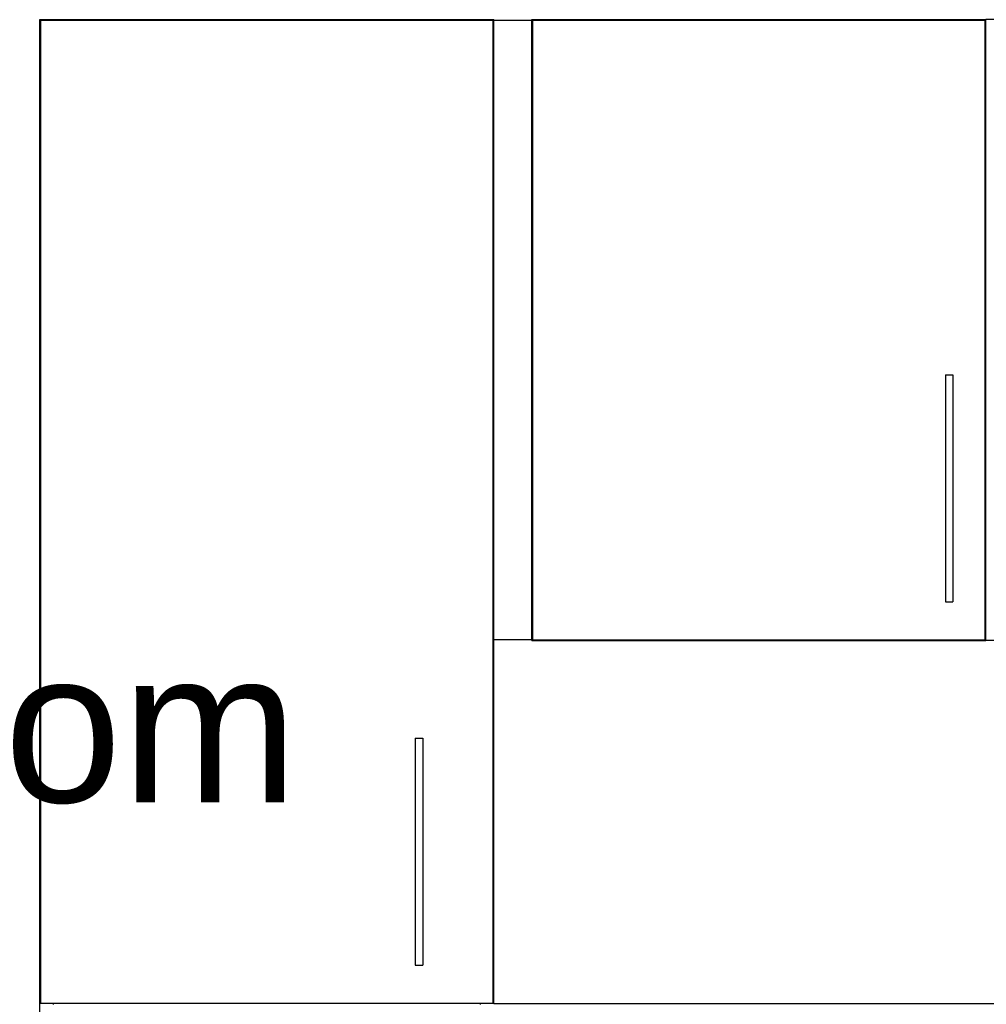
# Model space of a CAD drawing. Header units: millimetres. Extents: x 165469 to 198610573, y -6480348228 to 105421.
# Tile 8 of 41: x 174848115 to 174849392, y -6480305707 to -6480304406. Entities that reach past the tile are written whole.
import ezdxf

# ---------------------------------------------------------------- set-up
doc = ezdxf.new("R2010")
doc.units = ezdxf.units.MM
doc.header["$LTSCALE"] = 0.5
doc.header["$MEASUREMENT"] = 0
doc.linetypes.add('PLINE', pattern=[0])
doc.layers.add('273- Kjøkkeninnredning(Nye konstruksjoner)', color=7, linetype='Continuous')
doc.layers.add('832- Tekst bygning(Nye konstruksjoner)', color=7, linetype='Continuous')
doc.styles.add('GENERATED_STYLE_1', font='arial.ttf')

msp = doc.modelspace()

# ---------------------------------------------------------------- linework, layer by layer
at = {"layer": '273- Kjøkkeninnredning(Nye konstruksjoner)', "linetype": 'PLINE'}
for p, q in [((174848141.5, -6480304406.2), (174848159.5, -6480304406.2)), ((174848141.5, -6480306456.2), (174848141.5, -6480304406.2)), ((174848740.5, -6480304407.2), (174848142.5, -6480304407.2)), ((174848142.5, -6480304407.2), (174848142.5, -6480305705.2)), ((174848159.5, -6480304406.2), (174848723.5, -6480304406.2)), ((174848159.5, -6480304407.2), (174848159.5, -6480304406.2)), ((174848723.5, -6480304407.2), (174848723.5, -6480304406.2)), ((174848723.5, -6480304406.2), (174848741.5, -6480304406.2)), ((174848740.5, -6480305705.2), (174848740.5, -6480304407.2)), ((174848741.5, -6480305706.2), (174848741.5, -6480304406.2)), ((174848791.5, -6480304407.2), (174848741.5, -6480304407.2)), ((174848791.5, -6480304406.2), (174848809.5, -6480304406.2)), ((174848791.5, -6480305226.2), (174848791.5, -6480304406.2)), ((174849390.5, -6480304407.2), (174848792.5, -6480304407.2)), ((174848792.5, -6480304407.2), (174848792.5, -6480305225.2)), ((174848809.5, -6480304406.2), (174849373.5, -6480304406.2)), ((174848809.5, -6480304407.2), (174848809.5, -6480304406.2)), ((174849373.5, -6480304407.2), (174849373.5, -6480304406.2)), ((174849373.5, -6480304406.2), (174849391.5, -6480304406.2)), ((174849390.5, -6480305225.2), (174849390.5, -6480304407.2)), ((174849409.5, -6480304406.2), (174849391.5, -6480304406.2)), ((174849391.5, -6480305226.2), (174849391.5, -6480304406.2)), ((174849337.9, -6480304875.2), (174849337.9, -6480304875.6)), ((174849337.9, -6480304875.2), (174849347.9, -6480304875.2)), ((174849337.9, -6480304875.6), (174849337.9, -6480304876.5)), ((174849337.9, -6480304876.5), (174849337.9, -6480304877.9)), ((174849337.9, -6480304877.9), (174849337.9, -6480304879.9)), ((174849337.9, -6480304879.9), (174849337.9, -6480304882.4)), ((174849337.9, -6480304882.4), (174849337.9, -6480304885.2)), ((174849337.9, -6480304885.2), (174849337.9, -6480304888.4)), ((174849347.9, -6480304875.2), (174849347.9, -6480304875.6)), ((174849347.9, -6480304875.6), (174849347.9, -6480304876.5)), ((174849347.9, -6480304876.5), (174849347.9, -6480304877.9)), ((174849347.9, -6480304877.9), (174849347.9, -6480304879.9)), ((174849347.9, -6480304879.9), (174849347.9, -6480304882.4)), ((174849347.9, -6480304882.4), (174849347.9, -6480304885.2)), ((174849347.9, -6480304885.2), (174849347.9, -6480304888.4)), ((174849337.9, -6480304888.4), (174849337.9, -6480304891.8)), ((174849337.9, -6480304891.8), (174849337.9, -6480304895.2)), ((174849337.9, -6480304895.2), (174849337.9, -6480305155.2)), ((174849347.9, -6480304888.4), (174849347.9, -6480304891.8)), ((174849347.9, -6480304891.8), (174849347.9, -6480304895.2)), ((174849347.9, -6480304895.2), (174849347.9, -6480305155.2)), ((174849337.9, -6480305155.2), (174849337.9, -6480305158.7)), ((174849337.9, -6480305158.7), (174849337.9, -6480305162.1)), ((174849347.9, -6480305155.2), (174849347.9, -6480305158.7)), ((174849347.9, -6480305158.7), (174849347.9, -6480305162.1)), ((174849337.9, -6480305162.1), (174849337.9, -6480305165.2)), ((174849337.9, -6480305165.2), (174849337.9, -6480305168.1)), ((174849337.9, -6480305168.1), (174849337.9, -6480305170.6)), ((174849337.9, -6480305170.6), (174849337.9, -6480305172.6)), ((174849337.9, -6480305172.6), (174849337.9, -6480305174)), ((174849347.9, -6480305162.1), (174849347.9, -6480305165.2)), ((174849347.9, -6480305165.2), (174849347.9, -6480305168.1)), ((174849347.9, -6480305168.1), (174849347.9, -6480305170.6)), ((174849347.9, -6480305170.6), (174849347.9, -6480305172.6)), ((174849347.9, -6480305172.6), (174849347.9, -6480305174)), ((174849337.9, -6480305174), (174849337.9, -6480305174.9)), ((174849337.9, -6480305174.9), (174849337.9, -6480305175.2)), ((174849337.9, -6480305175.2), (174849347.9, -6480305175.2)), ((174849347.9, -6480305174), (174849347.9, -6480305174.9)), ((174849347.9, -6480305174.9), (174849347.9, -6480305175.2)), ((174848791.5, -6480305225.2), (174848741.5, -6480305225.2)), ((174848791.5, -6480305226.2), (174848809.5, -6480305226.2)), ((174848792.5, -6480305225.2), (174849390.5, -6480305225.2)), ((174848809.5, -6480305226.2), (174848809.5, -6480305225.2)), ((174848809.5, -6480305226.2), (174849373.5, -6480305226.2)), ((174849373.5, -6480305226.2), (174849373.5, -6480305225.2)), ((174849373.5, -6480305226.2), (174849391.5, -6480305226.2)), ((174849409.5, -6480305226.2), (174849391.5, -6480305226.2)), ((174848637.5, -6480305355.2), (174848637.5, -6480305355.6)), ((174848637.5, -6480305355.2), (174848647.5, -6480305355.2)), ((174848637.5, -6480305355.6), (174848637.5, -6480305356.5)), ((174848637.5, -6480305356.5), (174848637.5, -6480305357.9)), ((174848637.5, -6480305357.9), (174848637.5, -6480305359.9)), ((174848637.5, -6480305359.9), (174848637.5, -6480305362.4)), ((174848637.5, -6480305362.4), (174848637.5, -6480305365.2)), ((174848637.5, -6480305365.2), (174848637.5, -6480305368.4)), ((174848647.5, -6480305355.2), (174848647.5, -6480305355.6)), ((174848647.5, -6480305355.6), (174848647.5, -6480305356.5)), ((174848647.5, -6480305356.5), (174848647.5, -6480305357.9)), ((174848647.5, -6480305357.9), (174848647.5, -6480305359.9)), ((174848647.5, -6480305359.9), (174848647.5, -6480305362.4)), ((174848647.5, -6480305362.4), (174848647.5, -6480305365.2)), ((174848647.5, -6480305365.2), (174848647.5, -6480305368.4)), ((174848637.5, -6480305368.4), (174848637.5, -6480305371.8)), ((174848637.5, -6480305371.8), (174848637.5, -6480305375.2)), ((174848637.5, -6480305375.2), (174848637.5, -6480305635.2)), ((174848647.5, -6480305368.4), (174848647.5, -6480305371.8)), ((174848647.5, -6480305371.8), (174848647.5, -6480305375.2)), ((174848647.5, -6480305375.2), (174848647.5, -6480305635.2)), ((174848637.5, -6480305635.2), (174848637.5, -6480305638.7)), ((174848637.5, -6480305638.7), (174848637.5, -6480305642.1)), ((174848647.5, -6480305635.2), (174848647.5, -6480305638.7)), ((174848647.5, -6480305638.7), (174848647.5, -6480305642.1)), ((174848637.5, -6480305642.1), (174848637.5, -6480305645.2)), ((174848637.5, -6480305645.2), (174848637.5, -6480305648.1)), ((174848637.5, -6480305648.1), (174848637.5, -6480305650.6)), ((174848637.5, -6480305650.6), (174848637.5, -6480305652.6)), ((174848637.5, -6480305652.6), (174848637.5, -6480305654)), ((174848647.5, -6480305642.1), (174848647.5, -6480305645.2)), ((174848647.5, -6480305645.2), (174848647.5, -6480305648.1)), ((174848647.5, -6480305648.1), (174848647.5, -6480305650.6)), ((174848647.5, -6480305650.6), (174848647.5, -6480305652.6)), ((174848647.5, -6480305652.6), (174848647.5, -6480305654)), ((174848637.5, -6480305654), (174848637.5, -6480305654.9)), ((174848637.5, -6480305654.9), (174848637.5, -6480305655.2)), ((174848637.5, -6480305655.2), (174848647.5, -6480305655.2)), ((174848647.5, -6480305654), (174848647.5, -6480305654.9)), ((174848647.5, -6480305654.9), (174848647.5, -6480305655.2)), ((174848142.5, -6480305705.2), (174848740.5, -6480305705.2)), ((174848159.5, -6480305707.2), (174848159.5, -6480305705.2)), ((174848723.5, -6480305707.2), (174848723.5, -6480305705.2)), ((174849391.5, -6480305706.2), (174848741.5, -6480305706.2)), ((174849991.5, -6480305706.2), (174849391.5, -6480305706.2))]:
    msp.add_line(p, q, dxfattribs=at)

# ---------------------------------------------------------------- texts
at = {"layer": '832- Tekst bygning(Nye konstruksjoner)', "linetype": 'Continuous', "insert": (174846898.7, -6480305239.9), "char_height": 200, "attachment_point": 1, "style": 'GENERATED_STYLE_1'}
msp.add_mtext('\\A1;{\\pql;\\fArial|b0|i0|c0|p0;\\W1.000000;Personalrom}', dxfattribs=at)

doc.saveas('drawing.dxf')
